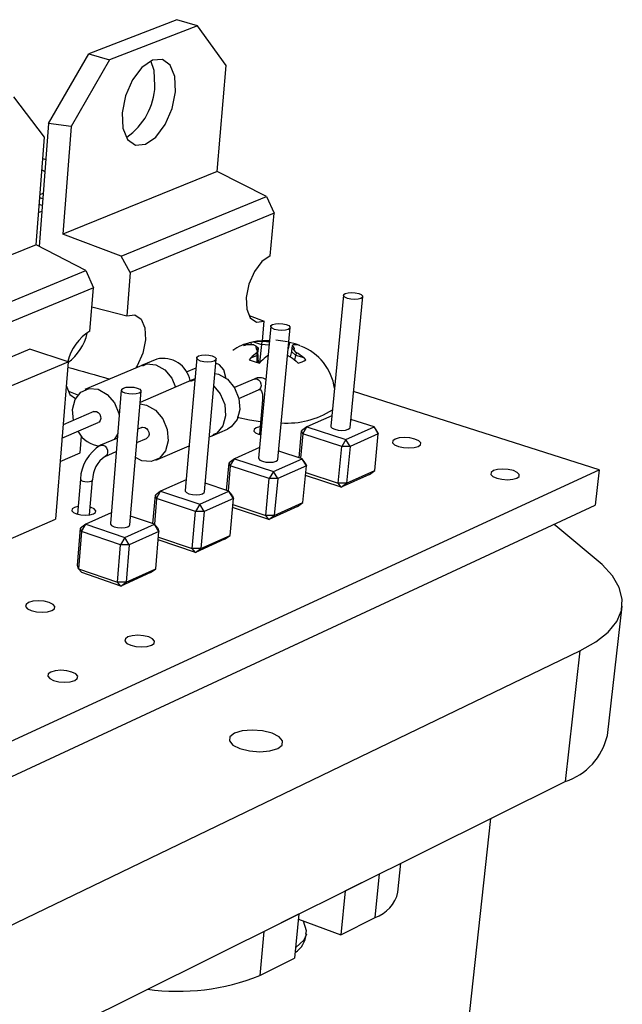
# Model space of a CAD drawing. Extents: x 0 to 196, y 0 to 150.
# Tile 7 of 7: x 175 to 192, y 119 to 147. Entities that reach past the tile are written whole.
import ezdxf

# ---------------------------------------------------------------- set-up
doc = ezdxf.new("R2010")
doc.units = 0
doc.layers.get('0').update_dxf_attribs({"linetype": 'CONTINUOUS'})

msp = doc.modelspace()

# ---------------------------------------------------------------- linework, layer by layer
at = {"color": 7, "linetype": 'CONTINUOUS'}
for p, q in [((179.576, 147.09), (177.076, 146.125)), ((180.164, 146.919), (179.576, 147.09)), ((180.164, 146.919), (177.665, 145.95)), ((180.978, 145.789), (180.164, 146.919)), ((175.934, 144.142), (177.076, 146.125)), ((177.665, 145.95), (176.575, 144.057)), ((177.076, 146.125), (177.665, 145.95)), ((180.716, 142.783), (180.978, 145.789)), ((175.816, 143.758), (174.947, 144.896)), ((175.934, 144.142), (175.666, 140.657)), ((176.575, 144.057), (175.934, 144.142)), ((176.575, 144.057), (176.337, 141.007)), ((175.582, 140.701), (175.816, 143.758)), ((180.716, 142.783), (176.337, 141.007)), ((182.121, 142.074), (180.716, 142.783)), ((175.77, 142.003), (175.683, 142.03)), ((175.691, 142.127), (175.782, 142.163)), ((177.996, 140.379), (182.121, 142.074)), ((182.121, 142.074), (182.332, 141.6)), ((175.756, 141.82), (175.669, 141.847)), ((175.652, 141.622), (175.743, 141.658)), ((182.332, 141.6), (178.252, 139.915)), ((182.222, 140.39), (182.332, 141.6)), ((177.996, 140.379), (176.337, 141.007)), ((175.582, 140.701), (171.014, 138.848)), ((176.992, 139.967), (175.582, 140.701)), ((178.252, 139.915), (177.996, 140.379)), ((172.688, 138.198), (176.992, 139.967)), ((176.992, 139.967), (177.206, 139.482)), ((178.252, 139.915), (178.151, 138.689)), ((177.206, 139.482), (172.95, 137.724)), ((177.107, 138.253), (177.206, 139.482)), ((184.301, 139.268), (183.946, 135.554)), ((184.489, 135.516), (184.848, 139.231)), ((181.631, 138.691), (182.053, 138.53)), ((182.237, 138.387), (181.896, 134.649)), ((182.002, 137.975), (182.053, 138.53)), ((182.442, 134.612), (182.788, 138.351)), ((181.466, 137.839), (181.524, 137.85)), ((181.734, 137.942), (181.676, 137.928)), ((181.746, 137.945), (181.683, 137.932)), ((181.695, 137.864), (181.683, 137.932)), ((181.746, 137.945), (181.975, 137.872)), ((181.762, 137.862), (181.818, 137.829)), ((181.818, 137.829), (181.886, 137.78)), ((181.866, 137.711), (181.886, 137.78)), ((181.886, 137.78), (181.876, 137.67)), ((181.975, 137.872), (181.923, 137.347)), ((181.983, 137.956), (181.975, 137.872)), ((182.188, 137.852), (181.975, 137.872)), ((182.122, 137.959), (181.983, 137.956)), ((182.122, 137.959), (182.198, 137.956)), ((182.715, 137.945), (182.382, 137.995)), ((182.775, 137.932), (182.733, 137.751)), ((182.775, 137.932), (182.75, 137.94)), ((182.838, 137.78), (182.828, 137.67)), ((182.856, 137.829), (182.838, 137.78)), ((182.905, 137.711), (182.838, 137.78)), ((182.856, 137.829), (182.87, 137.862)), ((183.032, 137.85), (183.069, 137.839)), ((175.399, 137.735), (172.417, 136.491)), ((176.486, 137.382), (175.399, 137.735)), ((180.137, 137.491), (179.809, 133.727)), ((181.67, 137.489), (181.627, 137.439)), ((181.67, 137.489), (181.841, 137.562)), ((181.876, 137.67), (181.841, 137.562)), ((181.849, 137.647), (181.841, 137.562)), ((181.841, 137.562), (181.847, 137.366)), ((181.866, 137.711), (181.849, 137.647)), ((181.887, 137.355), (181.876, 137.67)), ((182.148, 137.552), (182.161, 137.555)), ((182.715, 137.557), (182.738, 137.552)), ((182.828, 137.67), (182.795, 137.517)), ((182.951, 137.562), (182.828, 137.67)), ((182.959, 137.647), (182.905, 137.711)), ((182.923, 137.424), (182.951, 137.562)), ((182.959, 137.647), (182.951, 137.562)), ((183.183, 137.489), (182.951, 137.562)), ((183.236, 137.439), (183.183, 137.489)), ((173.507, 136.13), (176.486, 137.382)), ((176.486, 137.382), (176.133, 132.916)), ((178.632, 137.297), (176.966, 136.59)), ((179.008, 137.456), (178.572, 137.271)), ((180.36, 133.692), (180.692, 137.456)), ((181.921, 137.346), (181.969, 137.394)), ((182.962, 137.394), (183.019, 137.346)), ((180.112, 137.204), (179.84, 137.087)), ((179.993, 136.856), (178.533, 136.229)), ((180.085, 136.895), (179.933, 136.829)), ((181.767, 136.892), (181.209, 136.65)), ((184.056, 136.703), (184.03, 136.711)), ((176.499, 136.543), (176.781, 136.431)), ((177.999, 136.579), (177.687, 132.79)), ((178.242, 132.755), (178.559, 136.545)), ((181.336, 136.342), (181.894, 136.584)), ((191.561, 134.31), (184.587, 136.534)), ((182.006, 136.298), (181.917, 135.322)), ((177.218, 135.967), (176.344, 135.593)), ((176.638, 135.719), (176.613, 136.031)), ((183.974, 135.848), (183.265, 135.535)), ((176.314, 135.213), (177.346, 135.656)), ((183.265, 135.535), (183.113, 135.422)), ((183.15, 135.334), (183.265, 135.535)), ((183.265, 135.535), (184.367, 135.179)), ((184.367, 135.179), (185.17, 135.535)), ((185.17, 135.535), (184.511, 135.747)), ((185.292, 135.334), (185.17, 135.535)), ((185.254, 135.422), (185.17, 135.535)), ((176.83, 134.798), (176.868, 135.268)), ((178.585, 135.518), (178.469, 135.468)), ((180.497, 135.249), (180.635, 135.308)), ((180.575, 135.283), (181.008, 135.472)), ((183.042, 134.659), (183.113, 135.422)), ((183.15, 135.334), (183.085, 134.645)), ((183.15, 135.334), (183.113, 135.422)), ((184.252, 134.977), (183.15, 135.334)), ((185.292, 135.334), (184.489, 134.977)), ((185.19, 134.297), (185.292, 135.334)), ((185.254, 135.422), (185.292, 135.334)), ((177.887, 135.217), (177.409, 135.01)), ((178.437, 135.086), (178.714, 135.206)), ((178.976, 134.585), (179.92, 134.997)), ((184.152, 133.938), (184.252, 134.977)), ((184.367, 135.179), (184.252, 134.977)), ((184.489, 134.977), (184.252, 134.977)), ((184.489, 134.977), (184.367, 135.179)), ((184.489, 134.977), (184.389, 133.938)), ((176.262, 134.553), (176.83, 134.798)), ((177.539, 134.697), (177.856, 134.834)), ((181.923, 134.945), (181.208, 134.63)), ((183.13, 134.63), (182.464, 134.847)), ((180.987, 133.732), (181.057, 134.517)), ((181.092, 134.427), (181.028, 133.718)), ((181.208, 134.63), (181.057, 134.517)), ((181.092, 134.427), (181.057, 134.517)), ((181.092, 134.427), (181.208, 134.63)), ((182.196, 134.064), (181.092, 134.427)), ((181.208, 134.63), (182.313, 134.268)), ((182.313, 134.268), (183.13, 134.63)), ((183.253, 134.427), (182.436, 134.064)), ((183.253, 134.427), (183.13, 134.63)), ((183.216, 134.517), (183.13, 134.63)), ((183.154, 133.384), (183.253, 134.427)), ((183.216, 134.517), (183.253, 134.427)), ((169.818, 124.284), (191.561, 134.31)), ((182.313, 134.268), (182.196, 134.064)), ((182.436, 134.064), (182.313, 134.268)), ((184.236, 133.825), (183.227, 134.156)), ((183.235, 134.237), (184.152, 133.938)), ((185.038, 134.185), (184.236, 133.825)), ((184.389, 133.938), (185.19, 134.297)), ((185.038, 134.185), (185.19, 134.297)), ((191.561, 134.31), (191.449, 133.311)), ((176.837, 134.05), (176.757, 133.055)), ((177.097, 133.035), (177.178, 134.03)), ((179.835, 134.026), (179.115, 133.71)), ((181.054, 133.71), (180.381, 133.932)), ((182.1, 133.018), (182.196, 134.064)), ((182.436, 134.064), (182.196, 134.064)), ((182.436, 134.064), (182.339, 133.018)), ((184.389, 133.938), (184.152, 133.938)), ((184.236, 133.825), (184.152, 133.938)), ((184.236, 133.825), (184.389, 133.938)), ((178.896, 132.788), (178.965, 133.596)), ((179.115, 133.71), (178.965, 133.596)), ((178.998, 133.504), (178.965, 133.596)), ((178.998, 133.504), (179.115, 133.71)), ((179.115, 133.71), (180.223, 133.341)), ((180.223, 133.341), (181.054, 133.71)), ((181.178, 133.504), (181.054, 133.71)), ((181.143, 133.596), (181.054, 133.71)), ((181.143, 133.596), (181.178, 133.504)), ((169.747, 123.216), (191.449, 133.311)), ((178.998, 133.504), (178.936, 132.775)), ((180.105, 133.135), (178.998, 133.504)), ((180.223, 133.341), (180.105, 133.135)), ((180.347, 133.135), (180.223, 133.341)), ((181.178, 133.504), (180.347, 133.135)), ((181.083, 132.454), (181.178, 133.504)), ((181.162, 133.329), (182.1, 133.018)), ((182.339, 133.018), (183.154, 133.384)), ((183.002, 133.271), (183.154, 133.384)), ((177.712, 133.092), (176.987, 132.773)), ((180.013, 132.082), (180.105, 133.135)), ((180.347, 133.135), (180.105, 133.135)), ((180.347, 133.135), (180.254, 132.082)), ((182.187, 132.905), (181.155, 133.248)), ((182.339, 133.018), (182.1, 133.018)), ((182.187, 132.905), (182.1, 133.018)), ((183.002, 133.271), (182.187, 132.905)), ((182.187, 132.905), (182.339, 133.018)), ((173.178, 131.622), (176.133, 132.916)), ((176.987, 132.773), (176.836, 132.659)), ((176.868, 132.566), (176.987, 132.773)), ((176.987, 132.773), (178.096, 132.398)), ((178.096, 132.398), (178.942, 132.773)), ((178.942, 132.773), (178.262, 133.001)), ((179.067, 132.566), (178.942, 132.773)), ((179.033, 132.659), (178.942, 132.773)), ((176.751, 131.602), (176.836, 132.659)), ((176.868, 132.566), (176.783, 131.508)), ((176.868, 132.566), (176.836, 132.659)), ((177.977, 132.19), (176.868, 132.566)), ((179.067, 132.566), (178.221, 132.19)), ((178.976, 131.508), (179.067, 132.566)), ((179.033, 132.659), (179.067, 132.566)), ((177.889, 131.13), (177.977, 132.19)), ((178.096, 132.398), (177.977, 132.19)), ((178.221, 132.19), (177.977, 132.19)), ((178.221, 132.19), (178.096, 132.398)), ((178.221, 132.19), (178.132, 131.13)), ((180.102, 131.969), (179.046, 132.325)), ((179.053, 132.405), (180.013, 132.082)), ((180.931, 132.342), (180.102, 131.969)), ((180.254, 132.082), (181.083, 132.454)), ((180.931, 132.342), (181.083, 132.454)), ((180.254, 132.082), (180.013, 132.082)), ((180.102, 131.969), (180.013, 132.082)), ((180.102, 131.969), (180.254, 132.082)), ((176.783, 131.508), (176.751, 131.602)), ((176.783, 131.508), (177.889, 131.13)), ((176.783, 131.508), (176.875, 131.396)), ((177.981, 131.017), (176.875, 131.396)), ((178.825, 131.396), (177.981, 131.017)), ((178.132, 131.13), (178.976, 131.508)), ((178.825, 131.396), (178.976, 131.508)), ((178.132, 131.13), (177.889, 131.13)), ((177.981, 131.017), (177.889, 131.13)), ((177.981, 131.017), (178.132, 131.13)), ((191.792, 126.77), (192.214, 130.447)), ((165.922, 117.079), (191.015, 129.177)), ((191.015, 129.177), (190.598, 125.468)), ((165.687, 113.083), (190.598, 125.468)), ((187.455, 114.903), (188.482, 124.416)), ((185.85, 122.327), (185.934, 123.15)), ((184.353, 122.363), (185.328, 122.848)), ((185.202, 121.605), (185.328, 122.848)), ((184.353, 122.363), (184.229, 121.116)), ((182.044, 121.215), (183.039, 121.71)), ((183.039, 121.71), (182.918, 120.458)), ((184.229, 121.116), (185.202, 121.605)), ((183.024, 121.557), (184.229, 121.116)), ((182.044, 121.215), (181.925, 119.96)), ((181.925, 119.96), (182.918, 120.458))]:
    msp.add_line(p, q, dxfattribs=at)
at = {"color": 8, "linetype": 'CONTINUOUS'}
for p, q in [((175.745, 142.829), (175.83, 142.781)), ((179.969, 136.827), (180.083, 136.876))]:
    msp.add_line(p, q, dxfattribs=at)
at = {"color": 7, "linetype": 'CONTINUOUS', "flags": 128}
for points in [[(179.538, 145.043), (179.519, 145.476), (179.388, 145.8), (179.163, 145.963), (178.88, 145.941), (178.581, 145.736), (178.312, 145.379), (178.115, 144.925), (178.019, 144.444), (178.04, 144.01), (178.174, 143.689), (178.4, 143.529), (178.683, 143.554), (178.98, 143.76), (179.246, 144.115), (179.442, 144.565), (179.538, 145.043)], [(178.952, 145.217), (178.932, 145.65), (178.834, 145.921)], [(175.769, 143.146), (175.801, 143.139), (175.856, 143.126)], [(182.222, 140.39), (181.989, 140.225), (181.778, 139.942), (181.622, 139.585), (181.545, 139.209), (181.558, 138.872), (181.659, 138.624), (181.833, 138.505), (182.053, 138.53)], [(184.736, 139.319), (184.808, 139.287), (184.845, 139.25), (184.841, 139.213), (184.796, 139.181), (184.718, 139.16), (184.617, 139.153), (184.511, 139.16), (184.414, 139.181), (184.341, 139.213), (184.304, 139.25), (184.309, 139.287), (184.354, 139.319), (184.432, 139.34), (184.532, 139.347), (184.639, 139.34), (184.736, 139.319)], [(177.163, 138.943), (177.57, 138.84), (178.151, 138.689)], [(178.151, 138.689), (178.379, 138.715), (178.56, 138.593), (178.667, 138.342), (178.683, 138.002), (178.606, 137.623), (178.449, 137.262), (178.415, 137.205)], [(182.676, 138.439), (182.749, 138.407), (182.785, 138.369), (182.78, 138.332), (182.734, 138.299), (182.655, 138.278), (182.554, 138.27), (182.446, 138.278), (182.349, 138.299), (182.276, 138.332), (182.24, 138.369), (182.245, 138.407), (182.291, 138.439), (182.37, 138.461), (182.472, 138.468), (182.579, 138.461), (182.676, 138.439)], [(182.2, 137.985), (181.84, 137.967), (181.734, 137.942)], [(183.069, 137.839), (182.932, 137.89), (182.775, 137.932)], [(180.581, 137.545), (180.653, 137.512), (180.689, 137.474), (180.684, 137.435), (180.637, 137.403), (180.556, 137.381), (180.454, 137.373), (180.345, 137.381), (180.248, 137.403), (180.175, 137.435), (180.139, 137.474), (180.145, 137.512), (180.192, 137.545), (180.273, 137.567), (180.375, 137.574), (180.483, 137.567), (180.581, 137.545)], [(180.977, 136.898), (180.91, 137.151), (180.787, 137.297), (180.682, 137.34)], [(181.627, 137.439), (181.764, 137.388), (181.921, 137.346)], [(180.656, 137.051), (180.755, 137.028), (181.008, 136.885), (181.213, 136.644), (181.336, 136.341), (181.361, 136.024), (181.283, 135.74), (181.113, 135.533), (181.008, 135.472)], [(176.432, 136.703), (176.542, 136.453), (176.697, 136.341)], [(178.449, 136.635), (178.521, 136.601), (178.557, 136.562), (178.55, 136.523), (178.502, 136.49), (178.42, 136.468), (178.317, 136.46), (178.208, 136.468), (178.11, 136.49), (178.037, 136.523), (178.002, 136.562), (178.009, 136.601), (178.057, 136.635), (178.138, 136.657), (178.242, 136.665), (178.351, 136.657), (178.449, 136.635)], [(176.613, 136.031), (176.688, 136.315), (176.853, 136.523), (177.084, 136.623), (177.346, 136.6), (177.598, 136.456), (177.802, 136.213), (177.927, 135.909), (177.939, 135.851)], [(181.894, 136.584), (181.929, 136.593), (181.947, 136.589), (181.976, 136.549), (182.002, 136.459), (182.007, 136.319), (182.006, 136.298)], [(178.529, 136.183), (178.716, 136.153), (178.97, 136.008), (179.176, 135.765), (179.301, 135.459), (179.327, 135.14), (179.249, 134.854), (179.081, 134.646), (178.847, 134.548), (178.583, 134.574), (178.402, 134.664)], [(177.218, 135.967), (177.242, 135.973), (177.294, 135.969), (177.345, 135.94), (177.386, 135.891), (177.41, 135.831), (177.416, 135.767), (177.401, 135.71), (177.367, 135.669), (177.346, 135.656)], [(181.949, 135.676), (181.637, 135.721), (181.287, 135.798)], [(181.936, 135.532), (181.921, 135.53), (181.825, 135.503), (181.769, 135.463), (181.763, 135.416), (181.807, 135.369), (181.894, 135.329), (181.956, 135.312)], [(183.946, 135.554), (183.949, 135.535), (183.986, 135.497), (184.057, 135.465), (184.154, 135.443), (184.26, 135.435), (184.359, 135.443), (184.437, 135.465), (184.481, 135.497), (184.489, 135.516)], [(177.898, 135.353), (177.877, 135.306), (177.791, 135.175)], [(178.585, 135.518), (178.61, 135.525), (178.663, 135.52), (178.713, 135.491), (178.754, 135.442), (178.779, 135.381), (178.785, 135.318), (178.769, 135.26), (178.736, 135.219), (178.714, 135.206)], [(186.424, 134.978), (186.49, 135.027), (186.495, 135.084), (186.44, 135.141), (186.332, 135.189), (186.189, 135.221), (186.032, 135.232), (185.885, 135.221), (185.77, 135.189), (185.705, 135.141), (185.699, 135.084), (185.754, 135.027), (185.862, 134.978), (186.005, 134.946), (186.162, 134.935), (186.309, 134.946), (186.424, 134.978)], [(181.896, 134.649), (181.898, 134.63), (181.934, 134.591), (182.006, 134.558), (182.103, 134.536), (182.209, 134.529), (182.31, 134.536), (182.389, 134.558), (182.434, 134.591), (182.442, 134.612)], [(189.223, 134.078), (189.287, 134.127), (189.291, 134.185), (189.234, 134.243), (189.124, 134.292), (188.979, 134.325), (188.821, 134.336), (188.673, 134.325), (188.558, 134.292), (188.493, 134.243), (188.489, 134.185), (188.546, 134.127), (188.655, 134.078), (188.8, 134.045), (188.959, 134.034), (189.108, 134.045), (189.223, 134.078)], [(179.809, 133.727), (179.812, 133.71), (179.847, 133.67), (179.919, 133.636), (180.016, 133.614), (180.124, 133.606), (180.225, 133.614), (180.305, 133.636), (180.352, 133.67), (180.36, 133.692)], [(176.774, 133.275), (176.766, 133.274), (176.666, 133.246), (176.607, 133.204), (176.598, 133.155), (176.641, 133.106), (176.728, 133.064), (176.847, 133.036), (176.98, 133.026), (177.106, 133.036), (177.206, 133.064)], [(177.206, 133.064), (177.264, 133.106), (177.273, 133.155), (177.23, 133.204), (177.143, 133.246), (177.115, 133.255)], [(177.687, 132.79), (177.689, 132.773), (177.724, 132.733), (177.796, 132.698), (177.893, 132.675), (178.001, 132.667), (178.104, 132.675), (178.185, 132.698), (178.233, 132.733), (178.242, 132.755)], [(191.641, 131.624), (190.387, 132.682), (190.278, 132.766)], [(191.015, 129.177), (191.465, 129.431), (191.814, 129.71), (192.057, 130.009), (192.192, 130.324), (192.216, 130.648), (192.13, 130.976), (191.937, 131.303), (191.641, 131.624)], [(176.029, 130.318), (176.102, 130.371), (176.113, 130.433), (176.061, 130.495), (175.954, 130.548), (175.808, 130.583), (175.645, 130.595), (175.491, 130.583), (175.367, 130.548), (175.294, 130.495), (175.283, 130.433), (175.334, 130.371), (175.441, 130.318), (175.587, 130.283), (175.75, 130.271), (175.905, 130.283), (176.029, 130.318)], [(178.859, 129.337), (178.931, 129.39), (178.941, 129.454), (178.887, 129.517), (178.777, 129.57), (178.629, 129.606), (178.465, 129.618), (178.309, 129.606), (178.186, 129.57), (178.113, 129.517), (178.103, 129.454), (178.157, 129.39), (178.266, 129.337), (178.414, 129.301), (178.579, 129.288), (178.735, 129.301), (178.859, 129.337)], [(176.675, 128.338), (176.749, 128.392), (176.76, 128.457), (176.707, 128.521), (176.597, 128.575), (176.449, 128.612), (176.283, 128.624), (176.126, 128.612), (176, 128.575), (175.926, 128.521), (175.915, 128.457), (175.968, 128.392), (176.077, 128.338), (176.226, 128.301), (176.392, 128.288), (176.55, 128.301), (176.675, 128.338)], [(181.207, 126.836), (181.079, 126.737), (181.064, 126.62), (181.164, 126.503), (181.364, 126.403), (181.634, 126.337), (181.933, 126.313), (182.215, 126.337), (182.436, 126.403), (182.563, 126.503), (182.577, 126.62), (182.476, 126.737), (182.276, 126.836), (182.006, 126.902), (181.709, 126.925), (181.428, 126.902), (181.207, 126.836)], [(183.233, 121.133), (183.253, 121.231), (183.172, 121.503)], [(183.25, 121.136), (183.182, 120.966), (182.947, 120.762)]]:
    msp.add_lwpolyline(points, dxfattribs=at)
at = {"color": 8, "linetype": 'CONTINUOUS', "flags": 128}
for points in [[(182.198, 137.966), (182.16, 137.963), (182.122, 137.959)], [(178.608, 137.269), (178.72, 137.318), (178.982, 137.295), (179.233, 137.152), (179.436, 136.912), (179.539, 136.661)], [(180.624, 136.686), (180.808, 136.469), (180.932, 136.166), (180.957, 135.848), (180.879, 135.564), (180.709, 135.357), (180.598, 135.311)], [(181.767, 136.892), (181.792, 136.899), (181.845, 136.894), (181.895, 136.866), (181.936, 136.818), (181.961, 136.758), (181.965, 136.694), (181.95, 136.638), (181.916, 136.597), (181.894, 136.584)], [(177.409, 135.01), (177.434, 135.017), (177.487, 135.012), (177.537, 134.983), (177.579, 134.934), (177.604, 134.873), (177.609, 134.809), (177.594, 134.751), (177.56, 134.71), (177.541, 134.698)], [(176.837, 134.05), (176.838, 134.04), (176.859, 134.015), (176.903, 133.995), (176.963, 133.981), (177.029, 133.976), (177.092, 133.981), (177.142, 133.995), (177.172, 134.015), (177.178, 134.03)]]:
    msp.add_lwpolyline(points, dxfattribs=at)
at = {"color": 7, "linetype": 'CONTINUOUS'}
for centre, radius, start, end in [((177.095, 145.285), 1.859, 304.6014, 357.9141), ((177.846, 137.053), 1.409, 121.6365, 166.3459), ((175.68, 138.487), 1.383, 305.5446, 347.5841), ((181.906, 136.725), 1.225, 100.8583, 127.3871), ((181.855, 137.229), 0.724, 103.7313, 122.5375), ((181.692, 136.837), 1.028, 86.1141, 99.3926), ((181.914, 136.929), 1.03, 86.1461, 99.3964), ((181.914, 137.799), 0.1, 162.6377, 241.5561), ((182.808, 137.74), 0.101, 343.3589, 61.8193), ((182.917, 137.386), 0.478, 76.1912, 95.7453), ((182.546, 136.412), 1.518, 8.1822, 68.8695), ((182.74, 136.459), 1.485, 126.8609, 136.0716), ((183.044, 136.359), 1.492, 126.914, 136.0866), ((181.956, 136.209), 1.553, 49.6702, 59.7839), ((182.178, 136.305), 1.553, 49.6954, 59.804), ((197.853, 210.7), 76.517, 253.77556, 254.71113), ((179.191, 136.708), 0.77, 10.2403, 103.7763), ((182.848, 138.04), 0.715, 283.8472, 302.8876), ((181.924, 136.578), 0.351, 59.953, 116.5261), ((182.699, 138.042), 2.401, 266.1515, 302.535), ((177.454, 135.769), 0.777, 207.7751, 265.5697), ((178.019, 133.996), 1.183, 121.0324, 177.3995), ((178.013, 134.009), 0.835, 124.5652, 178.5947), ((190.041, 127.178), 1.798, 288.0585, 346.8732), ((184.861, 122.563), 1.017, 289.6253, 346.5723), ((182.549, 121.21), 0.705, 303.0334, 354.6382), ((179.61, 125.739), 6.225, 261.9877, 291.8301)]:
    msp.add_arc(centre, radius, start, end, dxfattribs=at)
at = {"color": 8, "linetype": 'CONTINUOUS'}
msp.add_arc((182.059, 136.307), 0.0541, 190.7563, 252.3558, dxfattribs=at)

doc.saveas('drawing.dxf')
